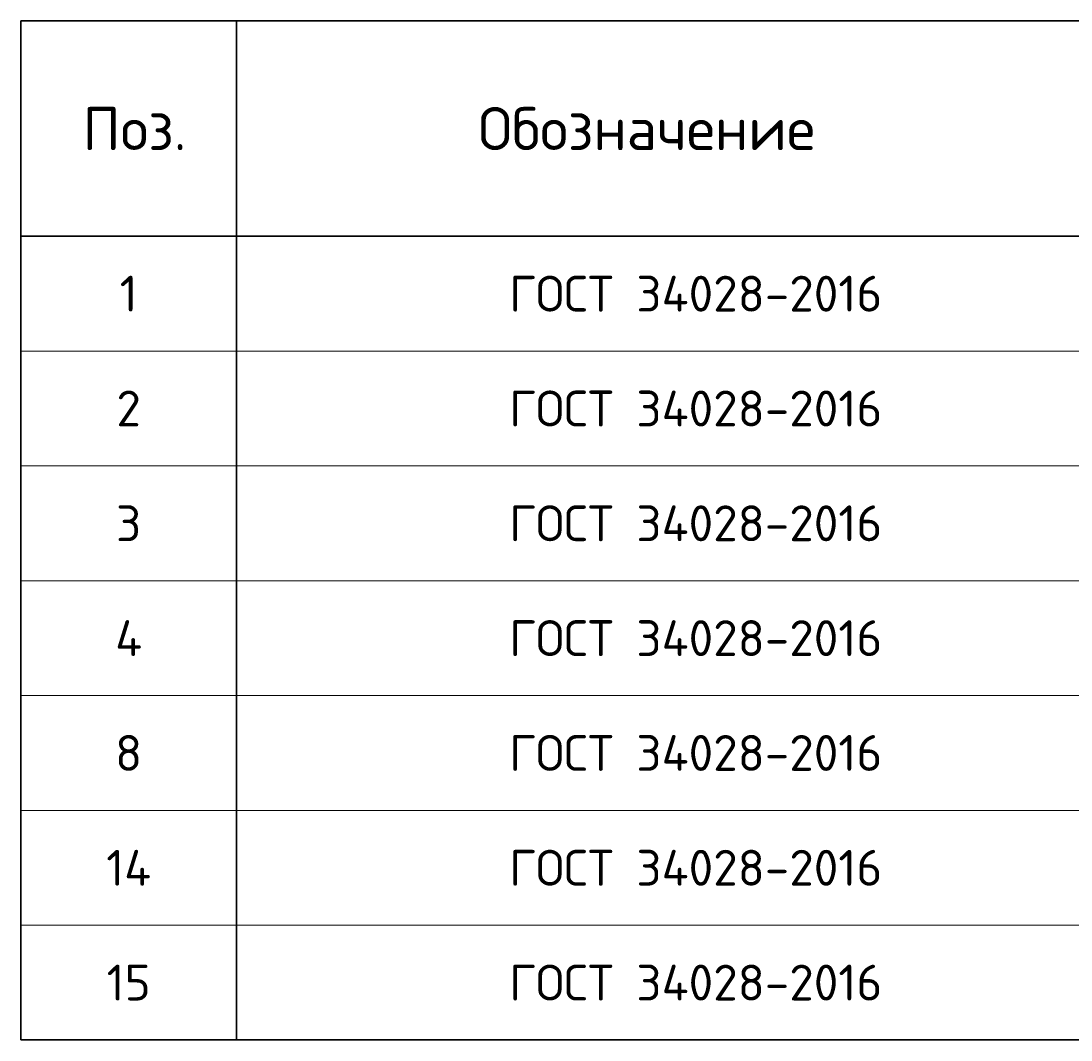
# Model space of a CAD drawing. Header units: millimetres. Extents: x 72601 to 81992, y 7256 to 14321.
# Tile 5 of 9: x 72709 to 74171, y 12648 to 14068. Entities that reach past the tile are written whole.
import ezdxf

# ---------------------------------------------------------------- set-up
doc = ezdxf.new("R2010")
doc.units = ezdxf.units.MM
doc.layers.add('Standard', color=7, linetype='Continuous', lineweight=25)
doc.styles.add('ISOCPEUR', font='ISOCPEUR')

msp = doc.modelspace()

# ---------------------------------------------------------------- linework, layer by layer
at = {"layer": 'Standard', "color": 7, "linetype": 'Continuous', "lineweight": 35, "transparency": 33554687}
for p, q in [((76408.8, 14068.1), (72708.8, 14068.1)), ((72708.8, 14068.1), (72708.8, 13768.1)), ((73008.8, 14068.1), (73008.8, 13768.1)), ((76408.8, 13768.1), (72708.8, 13768.1)), ((72708.8, 13768.1), (72708.8, 13608.1)), ((73008.8, 13768.1), (73008.8, 13608.1)), ((72708.8, 13608.1), (72708.8, 13448.1)), ((73008.8, 13608.1), (73008.8, 13448.1)), ((72708.8, 13448.1), (72708.8, 13288.1)), ((73008.8, 13448.1), (73008.8, 13288.1)), ((72708.8, 13288.1), (72708.8, 13128.1)), ((73008.8, 13288.1), (73008.8, 13128.1)), ((72708.8, 13128.1), (72708.8, 12968.1)), ((73008.8, 13128.1), (73008.8, 12968.1)), ((72708.8, 12968.1), (72708.8, 12808.1)), ((73008.8, 12968.1), (73008.8, 12808.1)), ((72708.8, 12808.1), (72708.8, 12648.1)), ((73008.8, 12808.1), (73008.8, 12648.1)), ((72708.8, 12648.1), (76408.8, 12648.1))]:
    msp.add_line(p, q, dxfattribs=at)
at = {"layer": 'Standard', "color": 7, "linetype": 'Continuous', "lineweight": 13, "transparency": 33554687}
for p, q in [((76408.8, 13608.1), (72708.8, 13608.1)), ((76408.8, 13448.1), (72708.8, 13448.1)), ((76408.8, 13288.1), (72708.8, 13288.1)), ((76408.8, 13128.1), (72708.8, 13128.1)), ((76408.8, 12968.1), (72708.8, 12968.1)), ((76408.8, 12808.1), (72708.8, 12808.1)), ((76408.8, 12648.1), (72708.8, 12648.1))]:
    msp.add_line(p, q, dxfattribs=at)

# ---------------------------------------------------------------- texts
at = {"layer": 'Standard', "color": 7, "linetype": 'Continuous', "lineweight": 35, "transparency": 33554687, "style": 'ISOCPEUR'}
for s, insert, char_height, width, attachment_point in [('\\A1;{\\fISOCPEUR|i0|b0;\\H60.000000;\\W1.000000;\\C7;Обозначение}\\P', (73580.4, 13918.1), 12, 500.255, 5), ('\\A1;{\\fISOCPEUR|i0|b0;\\H60.000000;\\W1.000000;\\C7;Поз.}\\P', (72866.9, 13918.1), 12, 174.736, 5), ('\\A1;{\\fISOCPEUR|i0|b0;\\H50.000000;\\W1.000000;\\C7;ГОСТ 34028-2016}\\P', (73388.8, 13688.1), 10, 549.083, 4), ('\\A1;{\\fISOCPEUR|i0|b0;\\H50.000000;\\W1.000000;\\C7;1}\\P', (72858.8, 13688.1), 10, 38.889, 5), ('\\A1;{\\fISOCPEUR|i0|b0;\\H50.000000;\\W1.000000;\\C7;ГОСТ 34028-2016}\\P', (73388.8, 13528.1), 10, 549.083, 4), ('\\A1;{\\fISOCPEUR|i0|b0;\\H50.000000;\\W1.000000;\\C7;2}\\P', (72858.8, 13528.1), 10, 54.444, 5), ('\\A1;{\\fISOCPEUR|i0|b0;\\H50.000000;\\W1.000000;\\C7;ГОСТ 34028-2016}\\P', (73388.8, 13368.1), 10, 549.083, 4), ('\\A1;{\\fISOCPEUR|i0|b0;\\H50.000000;\\W1.000000;\\C7;3}\\P', (72858.8, 13368.1), 10, 54.444, 5), ('\\A1;{\\fISOCPEUR|i0|b0;\\H50.000000;\\W1.000000;\\C7;ГОСТ 34028-2016}\\P', (73388.8, 13208.1), 10, 549.083, 4), ('\\A1;{\\fISOCPEUR|i0|b0;\\H50.000000;\\W1.000000;\\C7;4}\\P', (72858.8, 13208.1), 10, 60, 5), ('\\A1;{\\fISOCPEUR|i0|b0;\\H50.000000;\\W1.000000;\\C7;ГОСТ 34028-2016}\\P', (73388.8, 13048.1), 10, 549.083, 4), ('\\A1;{\\fISOCPEUR|i0|b0;\\H50.000000;\\W1.000000;\\C7;8}\\P', (72858.8, 13048.1), 10, 54.444, 5), ('\\A1;{\\fISOCPEUR|i0|b0;\\H50.000000;\\W1.000000;\\C7;ГОСТ 34028-2016}\\P', (73388.8, 12888.1), 10, 549.083, 4), ('\\A1;{\\fISOCPEUR|i0|b0;\\H50.000000;\\W1.000000;\\C7;14}\\P', (72858.8, 12888.1), 10, 84.118, 5), ('\\A1;{\\fISOCPEUR|i0|b0;\\H50.000000;\\W1.000000;\\C7;ГОСТ 34028-2016}\\P', (73388.8, 12728.1), 10, 549.083, 4), ('\\A1;{\\fISOCPEUR|i0|b0;\\H50.000000;\\W1.000000;\\C7;15}\\P', (72858.8, 12728.1), 10, 78.75, 5)]:
    msp.add_mtext(s, dxfattribs=dict(at, insert=insert, char_height=char_height, width=width, attachment_point=attachment_point))

doc.saveas('drawing.dxf')
